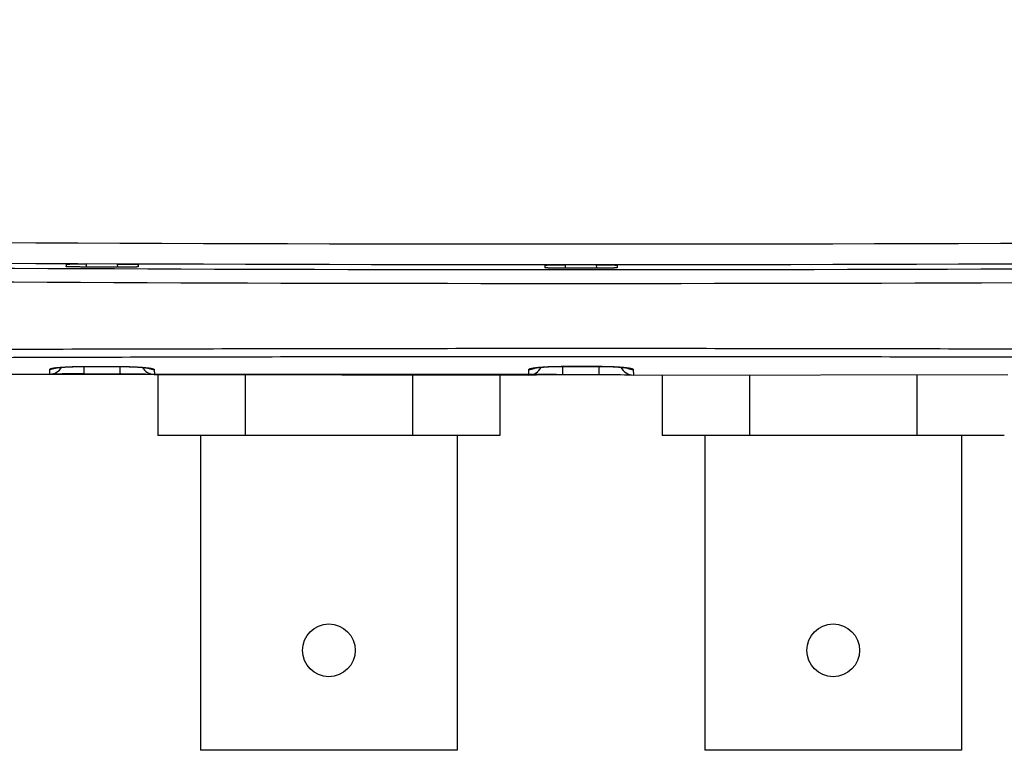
# Model space of a CAD drawing. Header units: inches. Extents: x 0 to 34, y 0 to 22.
# Tile 15 of 42: x 11.3 to 12.8, y 16.2 to 17.2. Entities that reach past the tile are written whole.
import ezdxf

# ---------------------------------------------------------------- set-up
doc = ezdxf.new("R2010")
doc.units = ezdxf.units.IN
doc.header["$LTSCALE"] = 1.87
doc.header["$MEASUREMENT"] = 0
doc.layers.get('0').update_dxf_attribs({"linetype": 'CONTINUOUS'})
doc.layers.add('DIMENSIONS', color=7, linetype='CONTINUOUS')
doc.styles.get("Standard").update_dxf_attribs({"font": 'txt', "width": 0.8})
doc.dimstyles.new('DIMSTYLE_1', dxfattribs={"dimtxt": 0.125, "dimasz": 0.18, "dimexe": 0.18, "dimexo": 0.0625, "dimgap": 0.09, "dimtad": 0, "dimtih": 1, "dimtoh": 1, "dimdec": 3, "dimzin": 4, "dimdsep": 46, "dimtxsty": 'STANDARD', "dimblk": '_FILLED', "dimblk1": '_FILLED', "dimblk2": '_FILLED', "dimcen": 0.09, "dimadec": 0, "dimazin": 0, "dimtp": 0.01, "dimtm": 0.01, "dimtfac": 1, "dimtdec": 3, "dimtofl": 0, "dimtmove": 0, "dimatfit": 3, "dimldrblk": '_FILLED', "dimfxl": 1, "dimtolj": 1, "dimtzin": 4, "dimarcsym": 0})

# ---------------------------------------------------------------- blocks, each defined once
blk = doc.blocks.new('_FILLED')
at = {"color": 0, "linetype": 'BYBLOCK'}
blk.add_solid([(0, 0), (-1, 0.1736), (-1, -0.1736)], dxfattribs=at)
blk = doc.blocks.new('*D3')
at = {"layer": 'DIMENSIONS', "color": 2, "linetype": 'CONTINUOUS'}
for p, q in [((9.9657, 16.9068), (9.9657, 19.5759)), ((11.4787, 17.4559), (11.4787, 19.5759)), ((9.9657, 19.4509), (9.3491, 19.4509)), ((11.4787, 19.4509), (11.8387, 19.4509))]:
    blk.add_line(p, q, dxfattribs=at)
at = {"layer": 'DIMENSIONS', "color": 2, "linetype": 'CONTINUOUS', "xscale": 0.18, "yscale": 0.18, "zscale": 0.18}
blk.add_blockref('_FILLED', (9.9657, 19.4509), dxfattribs=at)
at = {"layer": 'DIMENSIONS', "color": 2, "linetype": 'CONTINUOUS', "xscale": 0.18, "yscale": 0.18, "zscale": 0.18, "rotation": 180}
blk.add_blockref('_FILLED', (11.4787, 19.4509), dxfattribs=at)
at = {"layer": 'DIMENSIONS', "color": 2, "linetype": 'CONTINUOUS', "insert": (9.2866, 19.5134), "char_height": 0.125, "width": 1.325, "attachment_point": 3, "line_spacing_factor": 0.9}
blk.add_mtext('1.513{\\Ftxt.shx;\\W1.000000;\\H0.125000; }[38.43]', dxfattribs=at)
blk = doc.blocks.new('*D7')
at = {"layer": 'DIMENSIONS', "color": 2, "linetype": 'CONTINUOUS'}
for p, q in [((10.0108, 18.6879), (7.8394, 18.6879)), ((7.9644, 18.6879), (7.9644, 17.8262)), ((7.9644, 16.7145), (7.9644, 17.5762)), ((12.0996, 16.7145), (7.8394, 16.7145))]:
    blk.add_line(p, q, dxfattribs=at)
at = {"layer": 'DIMENSIONS', "color": 2, "linetype": 'CONTINUOUS', "xscale": 0.18, "yscale": 0.18, "zscale": 0.18}
for p, rotation in [((7.9644, 18.6879), 90), ((7.9644, 16.7145), 270)]:
    blk.add_blockref('_FILLED', p, dxfattribs=dict(at, rotation=rotation))
at = {"layer": 'DIMENSIONS', "color": 2, "linetype": 'CONTINUOUS', "insert": (7.9644, 17.7637), "char_height": 0.125, "width": 1.325, "attachment_point": 2, "line_spacing_factor": 0.9}
blk.add_mtext('1.973{\\Ftxt.shx;\\W1.000000;\\H0.125000; }[50.12]', dxfattribs=at)

msp = doc.modelspace()

# ---------------------------------------------------------------- linework, layer by layer
at = {"color": 7, "linetype": 'CONTINUOUS'}
for p, q in [((11.3831, 16.8756), (11.383, 16.872)), ((11.4573, 16.8712), (11.4116, 16.8714)), ((11.4129, 16.8714), (11.4131, 16.876)), ((11.4584, 16.8758), (11.4131, 16.876)), ((11.4585, 16.8712), (11.4584, 16.8758)), ((11.4884, 16.8752), (11.4885, 16.8716)), ((12.083, 16.8741), (12.0829, 16.8703)), ((12.1129, 16.8698), (12.113, 16.8746)), ((12.1586, 16.8698), (12.1129, 16.8698)), ((12.1585, 16.8746), (12.113, 16.8746)), ((12.1586, 16.8698), (12.1585, 16.8746)), ((12.1885, 16.8741), (12.1886, 16.8703)), ((11.3593, 16.7151), (11.3595, 16.7221)), ((11.4073, 16.7261), (11.4074, 16.726)), ((11.4074, 16.7261), (11.4596, 16.7261)), ((11.4093, 16.7159), (11.4094, 16.726)), ((11.4596, 16.7261), (11.4597, 16.726)), ((11.462, 16.7157), (11.4621, 16.726)), ((11.5119, 16.7217), (11.5121, 16.7146)), ((12.0593, 16.7136), (12.0596, 16.7219)), ((12.0669, 16.7241), (12.067, 16.7241)), ((12.107, 16.7263), (12.1619, 16.7263)), ((12.1093, 16.7145), (12.1093, 16.7263)), ((12.1096, 16.7264), (12.1619, 16.7264)), ((12.1621, 16.7145), (12.1621, 16.7263)), ((12.2044, 16.7241), (12.2046, 16.7241)), ((12.2119, 16.7219), (12.2121, 16.7136)), ((10.8119, 16.7181), (11.3593, 16.7151)), ((11.3624, 16.7154), (11.3652, 16.7155)), ((11.3624, 16.7154), (11.3631, 16.7154)), ((11.3648, 16.7155), (11.3677, 16.7155)), ((11.3677, 16.7155), (11.3719, 16.7156)), ((11.3697, 16.7156), (11.3775, 16.7157)), ((11.3775, 16.7157), (11.3834, 16.7158)), ((11.3831, 16.7158), (11.3889, 16.7158)), ((11.3889, 16.7158), (11.3952, 16.7159)), ((11.3952, 16.7159), (11.4022, 16.7159)), ((11.4022, 16.7159), (11.4093, 16.7159)), ((11.4093, 16.7159), (11.4674, 16.7156)), ((11.4633, 16.7157), (11.4731, 16.7156)), ((11.4731, 16.7156), (11.4798, 16.7155)), ((11.4797, 16.7155), (11.4858, 16.7154)), ((11.4858, 16.7154), (11.4922, 16.7153)), ((11.4911, 16.7153), (11.4992, 16.7152)), ((11.4992, 16.7152), (11.5037, 16.715)), ((11.5016, 16.7151), (11.5064, 16.715)), ((11.5064, 16.715), (11.5083, 16.7149)), ((11.5083, 16.7149), (11.509, 16.7148)), ((11.5121, 16.7146), (12.0593, 16.7136)), ((11.5172, 16.7146), (11.5172, 16.6254)), ((11.6449, 16.7144), (11.6449, 16.6254)), ((11.8896, 16.7139), (11.8896, 16.6254)), ((12.0172, 16.7137), (12.0172, 16.6254)), ((12.0624, 16.7139), (12.063, 16.7139)), ((12.0628, 16.7139), (12.0644, 16.7139)), ((12.0643, 16.7139), (12.0665, 16.714)), ((12.0661, 16.714), (12.0704, 16.7141)), ((12.0699, 16.7141), (12.0751, 16.7142)), ((12.0748, 16.7142), (12.0803, 16.7143)), ((12.0799, 16.7143), (12.0868, 16.7144)), ((12.0855, 16.7144), (12.0921, 16.7144)), ((12.0915, 16.7144), (12.0983, 16.7145)), ((12.0981, 16.7145), (12.1047, 16.7145)), ((12.104, 16.7145), (12.1621, 16.7145)), ((12.1621, 16.7145), (12.1701, 16.7145)), ((12.1676, 16.7145), (12.1749, 16.7145)), ((12.1749, 16.7145), (12.1815, 16.7144)), ((12.1813, 16.7144), (12.1873, 16.7144)), ((12.1873, 16.7144), (12.1935, 16.7143)), ((12.1912, 16.7143), (12.1993, 16.7141)), ((12.1993, 16.7141), (12.2038, 16.714)), ((12.2017, 16.7141), (12.2065, 16.714)), ((12.2065, 16.714), (12.2084, 16.7139)), ((12.2084, 16.7139), (12.2091, 16.7139)), ((12.2121, 16.7136), (12.7594, 16.7146)), ((12.2542, 16.7137), (12.2542, 16.6254)), ((12.3819, 16.7139), (12.3819, 16.6254)), ((12.6266, 16.7144), (12.6266, 16.6254)), ((12.0172, 16.6254), (11.5172, 16.6254)), ((11.5797, 16.6254), (11.5797, 16.1654)), ((11.9547, 16.6254), (11.9547, 16.1654)), ((12.7542, 16.6254), (12.2542, 16.6254)), ((12.3167, 16.6254), (12.3167, 16.1654)), ((12.6917, 16.6254), (12.6917, 16.1654)), ((11.9547, 16.1654), (11.5797, 16.1654)), ((12.6917, 16.1654), (12.3167, 16.1654))]:
    msp.add_line(p, q, dxfattribs=at)
for points in [[(11.3667, 16.7238), (11.3667, 16.7238), (11.3667, 16.7238), (11.3668, 16.7238), (11.367, 16.7238), (11.3673, 16.7239), (11.3677, 16.724), (11.3682, 16.724), (11.3688, 16.7241), (11.3695, 16.7242), (11.3703, 16.7243), (11.3712, 16.7244), (11.3723, 16.7246), (11.3734, 16.7247), (11.3748, 16.7248), (11.3762, 16.7249), (11.3778, 16.725), (11.3795, 16.7252), (11.3814, 16.7253), (11.3834, 16.7254), (11.3856, 16.7255), (11.3879, 16.7256), (11.3903, 16.7257), (11.3929, 16.7258), (11.3956, 16.7259), (11.3985, 16.7259), (11.4015, 16.726), (11.4047, 16.726)], [(11.4047, 16.726), (11.4622, 16.726), (11.4655, 16.726), (11.4688, 16.726), (11.4721, 16.7259), (11.4753, 16.7258), (11.4782, 16.7257), (11.4809, 16.7256), (11.4834, 16.7255), (11.4856, 16.7254), (11.4877, 16.7252), (11.4896, 16.7251), (11.4913, 16.725), (11.4929, 16.7249), (11.4944, 16.7248), (11.4957, 16.7246), (11.4969, 16.7245), (11.4981, 16.7244), (11.4991, 16.7243), (11.5, 16.7242), (11.5009, 16.7241), (11.5017, 16.724), (11.5024, 16.7239), (11.503, 16.7238), (11.5035, 16.7237), (11.5039, 16.7236), (11.5042, 16.7236), (11.5044, 16.7235), (11.5046, 16.7235), (11.5046, 16.7235)], [(12.0671, 16.7237), (12.0671, 16.7237), (12.0672, 16.7237), (12.0674, 16.7238), (12.0677, 16.7239), (12.0681, 16.7239), (12.0686, 16.724), (12.0692, 16.7241), (12.0699, 16.7242), (12.0708, 16.7243), (12.0717, 16.7245), (12.0728, 16.7246), (12.0739, 16.7247), (12.0753, 16.7249), (12.0769, 16.725), (12.0787, 16.7252), (12.0807, 16.7253), (12.083, 16.7255), (12.0855, 16.7256), (12.0882, 16.7258), (12.0911, 16.7259), (12.0941, 16.726), (12.0973, 16.7261), (12.1005, 16.7262), (12.1038, 16.7262), (12.107, 16.7263)], [(12.1619, 16.7263), (12.1643, 16.7263), (12.1673, 16.7262), (12.1701, 16.7262), (12.1728, 16.7261), (12.1754, 16.7261), (12.1779, 16.726), (12.1803, 16.7259), (12.1825, 16.7258), (12.1847, 16.7257), (12.1867, 16.7256), (12.1886, 16.7255), (12.1904, 16.7253), (12.192, 16.7252), (12.1936, 16.7251), (12.1951, 16.725), (12.1964, 16.7248), (12.1976, 16.7247), (12.1988, 16.7246), (12.1998, 16.7245), (12.2007, 16.7243), (12.2015, 16.7242), (12.2022, 16.7241), (12.2028, 16.724), (12.2033, 16.724), (12.2037, 16.7239), (12.204, 16.7238), (12.2042, 16.7238), (12.2043, 16.7237), (12.2044, 16.7237)]]:
    msp.add_lwpolyline(points, dxfattribs=at)
for centre in [(11.7672, 16.3114), (12.5042, 16.3114)]:
    msp.add_circle(centre, 0.0385, dxfattribs=at)
for centre, radius, start, end in [((12.1357, 212.3491), 195.4439, 269.425038, 270.574962), ((12.1357, 212.3494), 195.4743, 269.425039, 270.574961), ((12.1357, 177.8855), 161.0179, 269.445542, 270.554458), ((12.1357, 178.2881), 161.4406, 269.446245, 270.553755), ((11.3594, 16.7351), 0.02, 269.7728, 329.3159), ((11.3596, 16.7422), 0.02, 269.7616, 291.2146), ((11.3795, 16.6294), 0.0956, 97.4576, 97.7343), ((11.3596, 16.7421), 0.02, 291.2176, 295.2213), ((11.5121, 16.7346), 0.02, 209.6052, 269.8175), ((11.5119, 16.7418), 0.02, 244.2205, 248.2263), ((11.4909, 16.6279), 0.0969, 81.7993, 82.1595), ((11.5119, 16.7418), 0.02, 248.2295, 269.8279), ((12.0593, 16.7336), 0.02, 269.9776, 334.6156), ((12.0596, 16.7419), 0.0201, 269.963, 292.4922), ((12.0596, 16.7419), 0.02, 292.4965, 296.702), ((12.2121, 16.7336), 0.02, 205.3842, 270.0224), ((12.2119, 16.7419), 0.02, 243.2975, 247.4174), ((12.2119, 16.7419), 0.0201, 247.4217, 270.0343)]:
    msp.add_arc(centre, radius, start, end, dxfattribs=at)
for points, knots in [([(11.4116, 16.8714), (11.4097, 16.8714), (11.4069, 16.8714), (11.4032, 16.8715), (11.4006, 16.8715), (11.398, 16.8715), (11.3956, 16.8716), (11.3934, 16.8716), (11.3913, 16.8716), (11.3895, 16.8717), (11.388, 16.8717), (11.387, 16.8718), (11.3863, 16.8718), (11.3857, 16.8718), (11.3851, 16.8718), (11.3846, 16.8719), (11.3842, 16.8719), (11.3838, 16.8719), (11.3835, 16.8719), (11.3833, 16.872), (11.3831, 16.872), (11.3831, 16.872), (11.383, 16.872), (11.383, 16.872), (11.383, 16.872), (11.383, 16.872), (11.383, 16.872), (11.383, 16.872)], [0, 0, 0, 0, 0.197459, 0.293289, 0.386017, 0.474799, 0.558828, 0.637341, 0.709625, 0.775025, 0.832948, 0.85894, 0.882873, 0.904693, 0.92435, 0.941802, 0.95701, 0.969942, 0.980569, 0.988873, 0.994843, 0.996955, 0.997795, 0.998493, 0.999052, 0.999478, 1, 1, 1, 1]), ([(11.3831, 16.8756), (11.3831, 16.8756), (11.3831, 16.8756), (11.3831, 16.8756), (11.3831, 16.8756), (11.3831, 16.8756), (11.3832, 16.8756), (11.3832, 16.8756), (11.3833, 16.8756), (11.3834, 16.8757), (11.3837, 16.8757), (11.384, 16.8757), (11.3844, 16.8757), (11.3848, 16.8757), (11.3854, 16.8758), (11.386, 16.8758), (11.3866, 16.8758), (11.3874, 16.8758), (11.3881, 16.8758), (11.389, 16.8759), (11.3902, 16.8759), (11.3919, 16.8759), (11.3941, 16.8759), (11.3965, 16.876), (11.399, 16.876), (11.4016, 16.876), (11.4044, 16.876), (11.4082, 16.876), (11.4111, 16.876), (11.4131, 16.876)], [0, 0, 0, 0, 0.000529, 0.000965, 0.001538, 0.002252, 0.00311, 0.005265, 0.00801, 0.011346, 0.019788, 0.030581, 0.043701, 0.059119, 0.0768, 0.0967, 0.118774, 0.142968, 0.169224, 0.197478, 0.227664, 0.293535, 0.366202, 0.444966, 0.529069, 0.617702, 0.710012, 0.805111, 1, 1, 1, 1]), ([(11.4885, 16.8716), (11.4885, 16.8716), (11.4885, 16.8716), (11.4885, 16.8716), (11.4885, 16.8716), (11.4885, 16.8716), (11.4884, 16.8716), (11.4884, 16.8716), (11.4883, 16.8716), (11.4881, 16.8715), (11.4879, 16.8715), (11.4876, 16.8715), (11.4871, 16.8715), (11.4867, 16.8715), (11.4861, 16.8714), (11.4855, 16.8714), (11.4848, 16.8714), (11.484, 16.8714), (11.4832, 16.8713), (11.4823, 16.8713), (11.481, 16.8713), (11.4792, 16.8713), (11.4769, 16.8713), (11.4745, 16.8712), (11.4719, 16.8712), (11.4691, 16.8712), (11.4662, 16.8712), (11.4633, 16.8712), (11.4603, 16.8712), (11.4583, 16.8712), (11.4573, 16.8712)], [0, 0, 0, 0, 0.000513, 0.000942, 0.001509, 0.002219, 0.003075, 0.005231, 0.007984, 0.011335, 0.019828, 0.030698, 0.043921, 0.059466, 0.077296, 0.097366, 0.119625, 0.144019, 0.170486, 0.198959, 0.229365, 0.295668, 0.36872, 0.44778, 0.532042, 0.620649, 0.712697, 0.807249, 0.903341, 1, 1, 1, 1]), ([(11.4584, 16.8758), (11.4604, 16.8758), (11.4633, 16.8758), (11.4671, 16.8758), (11.4699, 16.8757), (11.4725, 16.8757), (11.475, 16.8757), (11.4774, 16.8756), (11.4796, 16.8756), (11.4813, 16.8756), (11.4825, 16.8755), (11.4833, 16.8755), (11.4841, 16.8755), (11.4849, 16.8755), (11.4855, 16.8754), (11.4861, 16.8754), (11.4866, 16.8754), (11.4871, 16.8754), (11.4875, 16.8753), (11.4878, 16.8753), (11.488, 16.8753), (11.4882, 16.8753), (11.4883, 16.8752), (11.4883, 16.8752), (11.4884, 16.8752), (11.4884, 16.8752), (11.4884, 16.8752), (11.4884, 16.8752), (11.4884, 16.8752), (11.4884, 16.8752)], [0, 0, 0, 0, 0.194848, 0.28993, 0.382228, 0.470852, 0.55495, 0.633713, 0.706382, 0.772258, 0.802448, 0.830707, 0.856968, 0.881167, 0.903246, 0.923153, 0.940839, 0.956264, 0.96939, 0.980189, 0.988638, 0.991976, 0.994724, 0.996882, 0.997742, 0.998458, 0.999032, 0.99947, 1, 1, 1, 1]), ([(12.1129, 16.8698), (12.1109, 16.8698), (12.108, 16.8698), (12.1042, 16.8698), (12.1014, 16.8698), (12.0988, 16.8698), (12.0963, 16.8699), (12.0939, 16.8699), (12.0918, 16.8699), (12.0901, 16.87), (12.0888, 16.87), (12.088, 16.87), (12.0872, 16.87), (12.0865, 16.8701), (12.0858, 16.8701), (12.0852, 16.8701), (12.0847, 16.8701), (12.0842, 16.8702), (12.0838, 16.8702), (12.0835, 16.8702), (12.0833, 16.8702), (12.0831, 16.8703), (12.083, 16.8703), (12.083, 16.8703), (12.083, 16.8703), (12.083, 16.8703), (12.0829, 16.8703), (12.0829, 16.8703), (12.0829, 16.8703)], [0, 0, 0, 0, 0.195149, 0.290354, 0.38275, 0.471448, 0.555593, 0.634375, 0.707037, 0.772879, 0.803043, 0.831271, 0.857495, 0.881653, 0.903688, 0.923547, 0.941184, 0.956557, 0.969631, 0.980377, 0.988773, 0.994808, 0.996941, 0.997789, 0.998493, 0.999055, 0.999483, 1, 1, 1, 1]), ([(12.083, 16.8741), (12.083, 16.8741), (12.083, 16.8741), (12.0831, 16.8741), (12.0831, 16.8742), (12.0831, 16.8742), (12.0831, 16.8742), (12.0832, 16.8742), (12.0833, 16.8742), (12.0834, 16.8742), (12.0836, 16.8742), (12.084, 16.8743), (12.0843, 16.8743), (12.0848, 16.8743), (12.0853, 16.8743), (12.0859, 16.8744), (12.0866, 16.8744), (12.0873, 16.8744), (12.0881, 16.8744), (12.089, 16.8744), (12.0902, 16.8745), (12.0919, 16.8745), (12.0941, 16.8745), (12.0964, 16.8746), (12.0989, 16.8746), (12.1016, 16.8746), (12.1044, 16.8746), (12.1082, 16.8746), (12.1111, 16.8746), (12.113, 16.8746)], [0, 0, 0, 0, 0.000529, 0.000967, 0.00154, 0.002255, 0.003114, 0.005271, 0.008017, 0.011354, 0.0198, 0.030595, 0.043719, 0.05914, 0.076823, 0.096727, 0.118803, 0.142999, 0.169257, 0.197514, 0.227702, 0.293575, 0.366244, 0.445007, 0.529107, 0.617736, 0.71004, 0.805131, 1, 1, 1, 1]), ([(12.1585, 16.8746), (12.1604, 16.8746), (12.1633, 16.8746), (12.1671, 16.8746), (12.1699, 16.8746), (12.1725, 16.8746), (12.1751, 16.8746), (12.1774, 16.8745), (12.1796, 16.8745), (12.1813, 16.8745), (12.1825, 16.8744), (12.1834, 16.8744), (12.1842, 16.8744), (12.1849, 16.8744), (12.1855, 16.8744), (12.1861, 16.8743), (12.1867, 16.8743), (12.1871, 16.8743), (12.1875, 16.8743), (12.1879, 16.8742), (12.1881, 16.8742), (12.1882, 16.8742), (12.1883, 16.8742), (12.1884, 16.8742), (12.1884, 16.8742), (12.1884, 16.8742), (12.1884, 16.8741), (12.1884, 16.8741), (12.1885, 16.8741), (12.1885, 16.8741)], [0, 0, 0, 0, 0.194869, 0.28996, 0.382264, 0.470893, 0.554993, 0.633756, 0.706425, 0.772298, 0.802486, 0.830743, 0.857001, 0.881197, 0.903273, 0.923177, 0.94086, 0.956281, 0.969405, 0.9802, 0.988646, 0.991983, 0.994729, 0.996886, 0.997745, 0.99846, 0.999033, 0.999471, 1, 1, 1, 1]), ([(12.1886, 16.8703), (12.1886, 16.8703), (12.1885, 16.8703), (12.1885, 16.8703), (12.1885, 16.8703), (12.1885, 16.8703), (12.1885, 16.8703), (12.1884, 16.8703), (12.1882, 16.8702), (12.188, 16.8702), (12.1876, 16.8702), (12.1872, 16.8702), (12.1868, 16.8701), (12.1863, 16.8701), (12.1857, 16.8701), (12.185, 16.8701), (12.1843, 16.87), (12.1835, 16.87), (12.1827, 16.87), (12.1814, 16.87), (12.1797, 16.8699), (12.1776, 16.8699), (12.1752, 16.8699), (12.1727, 16.8698), (12.17, 16.8698), (12.1673, 16.8698), (12.1635, 16.8698), (12.1606, 16.8698), (12.1586, 16.8698)], [0, 0, 0, 0, 0.000517, 0.000945, 0.001507, 0.002211, 0.003059, 0.005192, 0.011227, 0.019623, 0.030369, 0.043443, 0.058816, 0.076453, 0.096312, 0.118347, 0.142505, 0.168729, 0.196957, 0.227121, 0.292963, 0.365625, 0.444407, 0.528552, 0.61725, 0.709646, 0.804851, 1, 1, 1, 1]), ([(13.696, 16.7486), (13.6312, 16.7488), (13.5014, 16.7492), (13.3067, 16.7499), (13.1118, 16.7505), (12.9168, 16.7511), (12.7216, 16.7516), (12.5264, 16.7519), (12.3311, 16.7522), (12.1357, 16.7522), (11.9404, 16.7522), (11.7451, 16.7519), (11.5499, 16.7516), (11.3547, 16.7511), (11.1597, 16.7505), (10.9648, 16.7499), (10.7701, 16.7492), (10.6403, 16.7488), (10.5755, 16.7486)], [0, 0, 0, 0, 0.062337, 0.124739, 0.187197, 0.249702, 0.312244, 0.374814, 0.437402, 0.5, 0.562598, 0.625186, 0.687756, 0.750298, 0.812803, 0.875261, 0.937663, 1, 1, 1, 1]), ([(13.6949, 16.7366), (13.6301, 16.7369), (13.5005, 16.7373), (13.3059, 16.738), (13.1111, 16.7386), (12.9162, 16.7392), (12.7212, 16.7397), (12.5261, 16.7401), (12.3309, 16.7403), (12.1357, 16.7404), (11.9405, 16.7403), (11.7454, 16.7401), (11.5503, 16.7397), (11.3552, 16.7392), (11.1603, 16.7386), (10.9656, 16.738), (10.771, 16.7373), (10.6413, 16.7369), (10.5765, 16.7366)], [0, 0, 0, 0, 0.062335, 0.124737, 0.187194, 0.249699, 0.312241, 0.374812, 0.437401, 0.5, 0.562599, 0.625188, 0.687759, 0.750301, 0.812806, 0.875263, 0.937665, 1, 1, 1, 1]), ([(11.3595, 16.7221), (11.3595, 16.7221), (11.3595, 16.7222), (11.3595, 16.7222), (11.3596, 16.7223), (11.3596, 16.7224), (11.3598, 16.7225), (11.36, 16.7226), (11.3602, 16.7227), (11.3605, 16.7229), (11.3609, 16.723), (11.3613, 16.7231), (11.3618, 16.7232), (11.3626, 16.7234), (11.3636, 16.7236), (11.3651, 16.7239), (11.3661, 16.724), (11.3666, 16.7241)], [0, 0, 0, 0, 0.008267, 0.017032, 0.026637, 0.037339, 0.062688, 0.094067, 0.131955, 0.176585, 0.22807, 0.286466, 0.351797, 0.424063, 0.589278, 0.781529, 1, 1, 1, 1]), ([(11.3671, 16.7242), (11.3676, 16.7242), (11.3688, 16.7244), (11.3713, 16.7247), (11.3748, 16.725), (11.3794, 16.7253), (11.3844, 16.7256), (11.3897, 16.7258), (11.3954, 16.726), (11.4013, 16.7261), (11.4053, 16.7261), (11.4073, 16.7261)], [0, 0, 0, 0, 0.041869, 0.087395, 0.188808, 0.302785, 0.42777, 0.56199, 0.703478, 0.850205, 1, 1, 1, 1]), ([(11.4597, 16.7261), (11.4608, 16.7261), (11.463, 16.7261), (11.4674, 16.7261), (11.4727, 16.726), (11.479, 16.7258), (11.4849, 16.7255), (11.4905, 16.7252), (11.4948, 16.7249), (11.498, 16.7246), (11.5002, 16.7244), (11.5022, 16.7241), (11.5035, 16.724), (11.5041, 16.7239)], [0, 0, 0, 0, 0.073917, 0.147712, 0.293658, 0.435314, 0.570235, 0.69618, 0.81099, 0.863624, 0.912805, 0.95833, 1, 1, 1, 1]), ([(11.5047, 16.7238), (11.5052, 16.7237), (11.5063, 16.7236), (11.5077, 16.7233), (11.5088, 16.7231), (11.5095, 16.7229), (11.51, 16.7228), (11.5104, 16.7226), (11.5108, 16.7225), (11.5111, 16.7224), (11.5114, 16.7223), (11.5116, 16.7221), (11.5117, 16.722), (11.5118, 16.7219), (11.5118, 16.7219), (11.5119, 16.7218), (11.5119, 16.7218), (11.5119, 16.7217)], [0, 0, 0, 0, 0.218037, 0.409933, 0.575034, 0.647357, 0.712767, 0.771228, 0.822758, 0.867422, 0.905366, 0.936846, 0.962328, 0.9731, 0.982783, 0.991637, 1, 1, 1, 1]), ([(12.0596, 16.7219), (12.0596, 16.7219), (12.0596, 16.7219), (12.0596, 16.722), (12.0596, 16.7221), (12.0597, 16.7222), (12.0598, 16.7223), (12.06, 16.7224), (12.0603, 16.7226), (12.0606, 16.7227), (12.061, 16.7229), (12.0615, 16.723), (12.062, 16.7231), (12.0627, 16.7233), (12.0638, 16.7236), (12.0653, 16.7238), (12.0664, 16.724), (12.0669, 16.7241)], [0, 0, 0, 0, 0.008786, 0.018049, 0.028111, 0.039218, 0.065218, 0.097067, 0.135279, 0.180106, 0.231671, 0.29004, 0.355242, 0.427285, 0.591774, 0.782957, 1, 1, 1, 1]), ([(12.067, 16.7241), (12.0676, 16.7242), (12.0688, 16.7244), (12.0708, 16.7246), (12.0728, 16.7248), (12.0759, 16.7251), (12.08, 16.7254), (12.0853, 16.7258), (12.091, 16.726), (12.097, 16.7262), (12.1032, 16.7263), (12.1075, 16.7264), (12.1096, 16.7264)], [0, 0, 0, 0, 0.041433, 0.086663, 0.135545, 0.187884, 0.302077, 0.427514, 0.562247, 0.704095, 0.850812, 1, 1, 1, 1]), ([(12.1619, 16.7264), (12.163, 16.7264), (12.1651, 16.7264), (12.1693, 16.7263), (12.1744, 16.7262), (12.1804, 16.726), (12.1861, 16.7258), (12.1915, 16.7254), (12.1956, 16.7251), (12.1986, 16.7248), (12.2007, 16.7246), (12.2026, 16.7244), (12.2038, 16.7242), (12.2044, 16.7241)], [0, 0, 0, 0, 0.07472, 0.149127, 0.295787, 0.437602, 0.57228, 0.697734, 0.811952, 0.864294, 0.913205, 0.958502, 1, 1, 1, 1]), ([(12.2046, 16.7241), (12.2051, 16.724), (12.2062, 16.7238), (12.2077, 16.7236), (12.2088, 16.7233), (12.2095, 16.7231), (12.21, 16.723), (12.2105, 16.7229), (12.2108, 16.7227), (12.2112, 16.7226), (12.2114, 16.7224), (12.2117, 16.7223), (12.2118, 16.7222), (12.2119, 16.7221), (12.2119, 16.722), (12.2119, 16.7219), (12.2119, 16.7219), (12.2119, 16.7219)], [0, 0, 0, 0, 0.216962, 0.407995, 0.572482, 0.644607, 0.709906, 0.768339, 0.819922, 0.864723, 0.902902, 0.934741, 0.960741, 0.971843, 0.981906, 0.991183, 1, 1, 1, 1])]:
    msp.add_open_spline(points, degree=3, knots=knots, dxfattribs=at)
for points in [[(11.4073, 16.7261), (11.4073, 16.7261), (11.4073, 16.7261), (11.4074, 16.7261)], [(11.4596, 16.7261), (11.4597, 16.7261), (11.4597, 16.7261), (11.4597, 16.7261)], [(12.1096, 16.7264), (12.1096, 16.7263), (12.1096, 16.7263), (12.1096, 16.7263)], [(12.1619, 16.7264), (12.1619, 16.7263), (12.1619, 16.7263), (12.1619, 16.7263)]]:
    msp.add_open_spline(points, degree=3, dxfattribs=at)

# ---------------------------------------------------------------- dimensions: what is measured, and where the dimension line sits
at = {"layer": 'DIMENSIONS', "color": 2, "linetype": 'CONTINUOUS'}
dim = msp.add_linear_dim(base=(11.4787, 19.4509), p1=(9.9657, 16.9068), p2=(11.4787, 17.4559), dimstyle='DIMSTYLE_1', dxfattribs=at)
dim.commit()
dim.dimension.update_dxf_attribs({"geometry": '*D3', "text_midpoint": (8.3241, 19.4509), "dimtype": 160})
dim = msp.add_linear_dim(base=(7.9644, 16.7145), p1=(10.0108, 18.6879), p2=(12.0996, 16.7145), angle=270, dimstyle='DIMSTYLE_1', dxfattribs=at)
dim.commit()
dim.dimension.update_dxf_attribs({"geometry": '*D7', "text_midpoint": (7.8144, 17.7012), "dimtype": 160})

doc.saveas('drawing.dxf')
